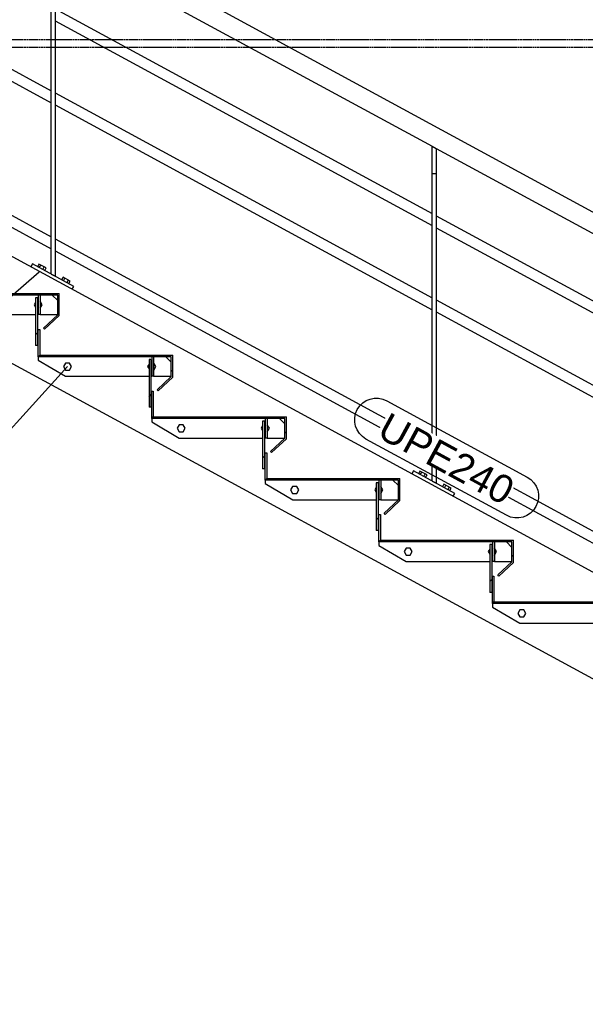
# Model space of a CAD drawing. Header units: millimetres. Extents: x 25 to 224619, y 20 to 11454.
# Tile 6 of 105: x 28387 to 29832, y 3437 to 5952. Entities that reach past the tile are written whole.
import ezdxf

# ---------------------------------------------------------------- set-up
doc = ezdxf.new("R2010")
doc.units = ezdxf.units.MM
doc.linetypes.add('DXK_LINE_DOT3', pattern=[5.9187, 2.979, -0.9799, 0.9799, -0.9799])
for name, color, linetype in [('ACIER_COUPE', 7, 'Continuous'), ('ACIER_HACHURES', 7, 'Continuous'), ('ACIER_VISIBLE', 7, 'Continuous'), ('BOULONS', 7, 'Continuous'), ('MAILLAGE', 7, 'Continuous'), ('REPERES', 7, 'Continuous')]:
    doc.layers.add(name, color=color, linetype=linetype)
doc.styles.add('Arial', font='arial.ttf', dxfattribs={"height": 0.2})

# ---------------------------------------------------------------- blocks, each defined once
blk = doc.blocks.new('GridLine-1649644-21065 - 20641')
at = {"layer": 'MAILLAGE', "color": 7, "linetype": 'DXK_LINE_DOT3'}
blk.add_line((24523.5, 5881.8), (33938.3, 5881.8), dxfattribs=at)
blk = doc.blocks.new('GridLine-1649644-21066 - 20641')
at = {"layer": 'MAILLAGE', "color": 7, "linetype": 'DXK_LINE_DOT3'}
blk.add_line((24523.5, 5901.8), (33938.3, 5901.8), dxfattribs=at)
blk = doc.blocks.new('Part-1649644-20822 - 20641')
at = {"layer": 'ACIER_VISIBLE', "color": 136, "linetype": 'Continuous'}
for p, q in [((28434.3, 5091.1), (28434.3, 5082.1)), ((28434.3, 5082.1), (28504.3, 5041.1)), ((28774.3, 5077.1), (28760.3, 5091.1)), ((28504.3, 5041.1), (28717.5, 5041.1)), ((28722.5, 5041.1), (28724.3, 5041.1)), ((28729.3, 5041.1), (28774.3, 5041.1))]:
    blk.add_line(p, q, dxfattribs=at)
blk = doc.blocks.new('Part-1649644-20665 - 20641')
at = {"layer": 'ACIER_VISIBLE', "color": 136, "linetype": 'Continuous'}
for p, q in [((27439.7, 5851.8), (31441.4, 3676.8)), ((27378.6, 5611.8), (31380.4, 3436.8))]:
    blk.add_line(p, q, dxfattribs=at)
blk = doc.blocks.new('Bolt-1649644-20812 - 20641')
at = {"layer": 'BOULONS', "color": 7, "linetype": 'Continuous'}
for p, q in [((29664.1, 4444.6), (29658.9, 4435.6)), ((29658.9, 4435.6), (29664.1, 4426.6)), ((29674.5, 4444.6), (29664.1, 4444.6)), ((29679.7, 4435.6), (29674.5, 4444.6)), ((29674.5, 4426.6), (29679.7, 4435.6)), ((29664.1, 4426.6), (29674.5, 4426.6))]:
    blk.add_line(p, q, dxfattribs=at)
blk = doc.blocks.new('Part-1649644-20810 - 20641')
at = {"layer": 'ACIER_VISIBLE', "color": 136, "linetype": 'Continuous'}
for p, q in [((29594.3, 4460.6), (29594.3, 4451.6)), ((29934.3, 4446.6), (29920.3, 4460.6)), ((29594.3, 4451.6), (29664.3, 4410.6)), ((29664.3, 4410.6), (29877.5, 4410.6)), ((29882.5, 4410.6), (29884.3, 4410.6)), ((29889.3, 4410.6), (29934.3, 4410.6))]:
    blk.add_line(p, q, dxfattribs=at)
blk = doc.blocks.new('Bolt-1649644-20820 - 20641')
at = {"layer": 'BOULONS', "color": 7, "linetype": 'Continuous'}
for p, q in [((29007.5, 4914.7), (29003.9, 4908.5)), ((29003.9, 4908.5), (29007.5, 4902.3)), ((29012.5, 4917.5), (29014.3, 4917.5)), ((29019.3, 4917.5), (29019.5, 4917.5)), ((29024.7, 4908.5), (29019.5, 4917.5)), ((29019.5, 4899.5), (29024.7, 4908.5)), ((29012.5, 4899.5), (29014.3, 4899.5)), ((29019.3, 4899.5), (29019.5, 4899.5))]:
    blk.add_line(p, q, dxfattribs=at)
blk = doc.blocks.new('Bolt-1649644-20814 - 20641')
at = {"layer": 'BOULONS', "color": 7, "linetype": 'Continuous'}
for p, q in [((29587.5, 4599.5), (29583.9, 4593.2)), ((29583.9, 4593.2), (29587.5, 4587)), ((29592.5, 4602.2), (29594.3, 4602.2)), ((29592.5, 4584.2), (29594.3, 4584.2)), ((29599.3, 4602.2), (29599.5, 4602.2)), ((29599.3, 4584.2), (29599.5, 4584.2)), ((29604.7, 4593.3), (29599.5, 4602.2)), ((29599.5, 4584.2), (29604.7, 4593.3))]:
    blk.add_line(p, q, dxfattribs=at)
blk = doc.blocks.new('Bolt-1649644-20818 - 20641')
at = {"layer": 'BOULONS', "color": 7, "linetype": 'Continuous'}
for p, q in [((29084.1, 4759.9), (29078.9, 4750.9)), ((29094.5, 4759.9), (29084.1, 4759.9)), ((29099.7, 4750.9), (29094.5, 4759.9)), ((29078.9, 4750.9), (29084.1, 4741.9)), ((29084.1, 4741.9), (29094.5, 4741.9)), ((29094.5, 4741.9), (29099.7, 4750.9))]:
    blk.add_line(p, q, dxfattribs=at)
blk = doc.blocks.new('Part-1649644-20816 - 20641')
at = {"layer": 'ACIER_VISIBLE', "color": 136, "linetype": 'Continuous'}
for p, q in [((29014.3, 4775.9), (29014.3, 4766.9)), ((29014.3, 4766.9), (29084.3, 4725.9)), ((29354.3, 4761.9), (29340.3, 4775.9)), ((29084.3, 4725.9), (29297.5, 4725.9)), ((29302.5, 4725.9), (29304.3, 4725.9)), ((29309.3, 4725.9), (29354.3, 4725.9))]:
    blk.add_line(p, q, dxfattribs=at)
blk = doc.blocks.new('Part-1649644-20703 - 20641')
at = {"layer": 'ACIER_HACHURES', "linetype": 'Continuous'}
h = blk.add_hatch(dxfattribs=at)
h.set_pattern_fill('', scale=21, style=0, pattern_type=0)
h.set_pattern_definition([(45, (29598.275, 4464.61), (-47.146, 47.146), [])])
h.paths.add_polyline_path([(29938.3, 4464.6), (29598.3, 4464.6), (29598.3, 4530.5), (29594.3, 4530.5), (29594.3, 4460.6), (29934.3, 4460.6), (29934.3, 4410), (29897.9, 4376.2), (29900.6, 4373.3), (29938.3, 4408.3)])
at = {"layer": 'ACIER_COUPE', "color": 136, "linetype": 'Continuous'}
for p, q in [((29594.3, 4460.6), (29594.3, 4530.5)), ((29594.3, 4530.5), (29598.3, 4530.5)), ((29598.3, 4530.5), (29598.3, 4464.6)), ((29934.3, 4460.6), (29594.3, 4460.6)), ((29598.3, 4464.6), (29938.3, 4464.6)), ((29934.3, 4410), (29934.3, 4460.6)), ((29938.3, 4408.3), (29938.3, 4464.6)), ((29897.9, 4376.2), (29934.3, 4410)), ((29900.6, 4373.3), (29938.3, 4408.3)), ((29900.6, 4373.3), (29897.9, 4376.2))]:
    blk.add_line(p, q, dxfattribs=at)
blk = doc.blocks.new('Part-1649644-20762 - 20641')
at = {"layer": 'ACIER_HACHURES', "linetype": 'Continuous'}
h = blk.add_hatch(dxfattribs=at)
h.set_pattern_fill('', scale=21, style=0, pattern_type=0)
h.set_pattern_definition([(45, (29594.275, 4618.24), (-47.146, 47.146), [])])
h.paths.add_polyline_path([(29599.3, 4618.2), (29594.3, 4618.2), (29594.3, 4568.2), (29599.3, 4568.2)])
at = {"layer": 'ACIER_COUPE', "color": 136, "linetype": 'Continuous'}
for p, q in [((29599.3, 4618.2), (29594.3, 4618.2)), ((29594.3, 4618.2), (29594.3, 4568.2)), ((29599.3, 4618.2), (29599.3, 4568.2)), ((29599.3, 4568.2), (29594.3, 4568.2))]:
    blk.add_line(p, q, dxfattribs=at)
blk = doc.blocks.new('Part-1649644-20705 - 20641')
at = {"layer": 'ACIER_HACHURES', "linetype": 'Continuous'}
h = blk.add_hatch(dxfattribs=at)
h.set_pattern_fill('', scale=21, style=0, pattern_type=0)
h.set_pattern_definition([(45, (29308.275, 4622.24), (-47.146, 47.146), [])])
h.paths.add_polyline_path([(29648.3, 4622.2), (29308.3, 4622.2), (29308.3, 4688.2), (29304.3, 4688.2), (29304.3, 4618.2), (29644.3, 4618.2), (29644.3, 4567.6), (29607.9, 4533.8), (29610.6, 4530.9), (29648.3, 4565.9)])
at = {"layer": 'ACIER_COUPE', "color": 136, "linetype": 'Continuous'}
for p, q in [((29304.3, 4618.2), (29304.3, 4688.2)), ((29304.3, 4688.2), (29308.3, 4688.2)), ((29308.3, 4688.2), (29308.3, 4622.2)), ((29644.3, 4618.2), (29304.3, 4618.2)), ((29308.3, 4622.2), (29648.3, 4622.2)), ((29644.3, 4567.6), (29644.3, 4618.2)), ((29648.3, 4565.9), (29648.3, 4622.2)), ((29607.9, 4533.8), (29644.3, 4567.6)), ((29610.6, 4530.9), (29648.3, 4565.9)), ((29610.6, 4530.9), (29607.9, 4533.8))]:
    blk.add_line(p, q, dxfattribs=at)
blk = doc.blocks.new('Part-1649644-20707 - 20641')
at = {"layer": 'ACIER_HACHURES', "linetype": 'Continuous'}
h = blk.add_hatch(dxfattribs=at)
h.set_pattern_fill('', scale=21, style=0, pattern_type=0)
h.set_pattern_definition([(45, (29018.275, 4779.87), (-47.146, 47.146), [])])
h.paths.add_polyline_path([(29358.3, 4779.9), (29018.3, 4779.9), (29018.3, 4845.8), (29014.3, 4845.8), (29014.3, 4775.9), (29354.3, 4775.9), (29354.3, 4725.3), (29317.9, 4691.4), (29320.6, 4688.5), (29358.3, 4723.5)])
at = {"layer": 'ACIER_COUPE', "color": 136, "linetype": 'Continuous'}
for p, q in [((29014.3, 4775.9), (29014.3, 4845.8)), ((29014.3, 4845.8), (29018.3, 4845.8)), ((29018.3, 4845.8), (29018.3, 4779.9)), ((29018.3, 4779.9), (29358.3, 4779.9)), ((29358.3, 4723.5), (29358.3, 4779.9)), ((29354.3, 4775.9), (29014.3, 4775.9)), ((29354.3, 4725.3), (29354.3, 4775.9)), ((29317.9, 4691.4), (29354.3, 4725.3)), ((29320.6, 4688.5), (29358.3, 4723.5)), ((29320.6, 4688.5), (29317.9, 4691.4))]:
    blk.add_line(p, q, dxfattribs=at)
blk = doc.blocks.new('Part-1649644-20766 - 20641')
at = {"layer": 'ACIER_HACHURES', "linetype": 'Continuous'}
h = blk.add_hatch(dxfattribs=at)
h.set_pattern_fill('', scale=21, style=0, pattern_type=0)
h.set_pattern_definition([(45, (29304.275, 4775.87), (-47.146, 47.146), [])])
h.paths.add_polyline_path([(29309.3, 4775.9), (29304.3, 4775.9), (29304.3, 4725.9), (29309.3, 4725.9)])
at = {"layer": 'ACIER_COUPE', "color": 136, "linetype": 'Continuous'}
for p, q in [((29309.3, 4775.9), (29304.3, 4775.9)), ((29304.3, 4775.9), (29304.3, 4725.9)), ((29309.3, 4775.9), (29309.3, 4725.9)), ((29309.3, 4725.9), (29304.3, 4725.9))]:
    blk.add_line(p, q, dxfattribs=at)
blk = doc.blocks.new('Part-1649644-20709 - 20641')
at = {"layer": 'ACIER_HACHURES', "linetype": 'Continuous'}
h = blk.add_hatch(dxfattribs=at)
h.set_pattern_fill('', scale=21, style=0, pattern_type=0)
h.set_pattern_definition([(45, (28728.275, 4937.5), (-47.146, 47.146), [])])
h.paths.add_polyline_path([(29068.3, 4937.5), (28728.3, 4937.5), (28728.3, 5003.4), (28724.3, 5003.4), (28724.3, 4933.5), (29064.3, 4933.5), (29064.3, 4882.9), (29027.9, 4849.1), (29030.6, 4846.1), (29068.3, 4881.2)])
at = {"layer": 'ACIER_COUPE', "color": 136, "linetype": 'Continuous'}
for p, q in [((28724.3, 4933.5), (28724.3, 5003.4)), ((28724.3, 5003.4), (28728.3, 5003.4)), ((28728.3, 5003.4), (28728.3, 4937.5)), ((29064.3, 4933.5), (28724.3, 4933.5)), ((28728.3, 4937.5), (29068.3, 4937.5)), ((29064.3, 4882.9), (29064.3, 4933.5)), ((29068.3, 4881.2), (29068.3, 4937.5)), ((29027.9, 4849.1), (29064.3, 4882.9)), ((29030.6, 4846.1), (29068.3, 4881.2)), ((29030.6, 4846.1), (29027.9, 4849.1))]:
    blk.add_line(p, q, dxfattribs=at)
blk = doc.blocks.new('Part-1649644-20711 - 20641')
at = {"layer": 'ACIER_HACHURES', "linetype": 'Continuous'}
h = blk.add_hatch(dxfattribs=at)
h.set_pattern_fill('', scale=21, style=0, pattern_type=0)
h.set_pattern_definition([(45, (28438.275, 5095.13), (-47.146, 47.146), [])])
h.paths.add_polyline_path([(28778.3, 5095.1), (28438.3, 5095.1), (28438.3, 5161), (28434.3, 5161), (28434.3, 5091.1), (28774.3, 5091.1), (28774.3, 5040.5), (28737.9, 5006.7), (28740.6, 5003.8), (28778.3, 5038.8)])
at = {"layer": 'ACIER_COUPE', "color": 136, "linetype": 'Continuous'}
for p, q in [((28434.3, 5091.1), (28434.3, 5161)), ((28434.3, 5161), (28438.3, 5161)), ((28438.3, 5161), (28438.3, 5095.1)), ((28774.3, 5091.1), (28434.3, 5091.1)), ((28438.3, 5095.1), (28778.3, 5095.1)), ((28774.3, 5040.5), (28774.3, 5091.1)), ((28778.3, 5038.8), (28778.3, 5095.1)), ((28737.9, 5006.7), (28774.3, 5040.5)), ((28740.6, 5003.8), (28778.3, 5038.8)), ((28740.6, 5003.8), (28737.9, 5006.7))]:
    blk.add_line(p, q, dxfattribs=at)
blk = doc.blocks.new('Part-1649644-20713 - 20641')
at = {"layer": 'ACIER_HACHURES', "linetype": 'Continuous'}
h = blk.add_hatch(dxfattribs=at)
h.set_pattern_fill('', scale=21, style=0, pattern_type=0)
h.set_pattern_definition([(45, (28148.275, 5252.76), (-47.146, 47.146), [])])
h.paths.add_polyline_path([(28488.3, 5252.8), (28148.3, 5252.8), (28148.3, 5318.7), (28144.3, 5318.7), (28144.3, 5248.8), (28484.3, 5248.8), (28484.3, 5198.2), (28447.9, 5164.3), (28450.6, 5161.4), (28488.3, 5196.4)])
at = {"layer": 'ACIER_COUPE', "color": 136, "linetype": 'Continuous'}
for p, q in [((28144.3, 5248.8), (28144.3, 5318.7)), ((28144.3, 5318.7), (28148.3, 5318.7)), ((28148.3, 5318.7), (28148.3, 5252.8)), ((28484.3, 5248.8), (28144.3, 5248.8)), ((28148.3, 5252.8), (28488.3, 5252.8)), ((28484.3, 5198.2), (28484.3, 5248.8)), ((28488.3, 5196.4), (28488.3, 5252.8)), ((28447.9, 5164.3), (28484.3, 5198.2)), ((28450.6, 5161.4), (28488.3, 5196.4)), ((28450.6, 5161.4), (28447.9, 5164.3))]:
    blk.add_line(p, q, dxfattribs=at)
blk = doc.blocks.new('Part-1649644-20761 - 20641')
at = {"layer": 'ACIER_HACHURES', "linetype": 'Continuous'}
h = blk.add_hatch(dxfattribs=at)
h.set_pattern_fill('', scale=21, style=0, pattern_type=0)
h.set_pattern_definition([(45, (29587.475, 4611.24), (-47.146, 47.146), [])])
h.paths.add_polyline_path([(29592.5, 4611.2), (29587.5, 4611.2), (29587.5, 4489.2), (29592.5, 4489.2)])
at = {"layer": 'ACIER_COUPE', "color": 136, "linetype": 'Continuous'}
for p, q in [((29592.5, 4611.2), (29587.5, 4611.2)), ((29587.5, 4611.2), (29587.5, 4489.2)), ((29592.5, 4611.2), (29592.5, 4489.2)), ((29592.5, 4489.2), (29587.5, 4489.2))]:
    blk.add_line(p, q, dxfattribs=at)
blk = doc.blocks.new('Part-1649644-20765 - 20641')
at = {"layer": 'ACIER_HACHURES', "linetype": 'Continuous'}
h = blk.add_hatch(dxfattribs=at)
h.set_pattern_fill('', scale=21, style=0, pattern_type=0)
h.set_pattern_definition([(45, (29297.475, 4768.87), (-47.146, 47.146), [])])
h.paths.add_polyline_path([(29302.5, 4768.9), (29297.5, 4768.9), (29297.5, 4646.8), (29302.5, 4646.8)])
at = {"layer": 'ACIER_COUPE', "color": 136, "linetype": 'Continuous'}
for p, q in [((29302.5, 4768.9), (29297.5, 4768.9)), ((29297.5, 4768.9), (29297.5, 4646.8)), ((29302.5, 4768.9), (29302.5, 4646.8)), ((29302.5, 4646.8), (29297.5, 4646.8))]:
    blk.add_line(p, q, dxfattribs=at)
blk = doc.blocks.new('Part-1649644-20769 - 20641')
at = {"layer": 'ACIER_HACHURES', "linetype": 'Continuous'}
h = blk.add_hatch(dxfattribs=at)
h.set_pattern_fill('', scale=21, style=0, pattern_type=0)
h.set_pattern_definition([(45, (29007.475, 4926.5), (-47.146, 47.146), [])])
h.paths.add_polyline_path([(29012.5, 4926.5), (29007.5, 4926.5), (29007.5, 4804.5), (29012.5, 4804.5)])
at = {"layer": 'ACIER_COUPE', "color": 136, "linetype": 'Continuous'}
for p, q in [((29012.5, 4926.5), (29007.5, 4926.5)), ((29007.5, 4926.5), (29007.5, 4804.5)), ((29012.5, 4926.5), (29012.5, 4804.5)), ((29012.5, 4804.5), (29007.5, 4804.5))]:
    blk.add_line(p, q, dxfattribs=at)
blk = doc.blocks.new('Part-1649644-20770 - 20641')
at = {"layer": 'ACIER_HACHURES', "linetype": 'Continuous'}
h = blk.add_hatch(dxfattribs=at)
h.set_pattern_fill('', scale=21, style=0, pattern_type=0)
h.set_pattern_definition([(45, (29014.275, 4933.5), (-47.146, 47.146), [])])
h.paths.add_polyline_path([(29019.3, 4933.5), (29014.3, 4933.5), (29014.3, 4883.5), (29019.3, 4883.5)])
at = {"layer": 'ACIER_COUPE', "color": 136, "linetype": 'Continuous'}
for p, q in [((29019.3, 4933.5), (29014.3, 4933.5)), ((29014.3, 4933.5), (29014.3, 4883.5)), ((29019.3, 4933.5), (29019.3, 4883.5)), ((29019.3, 4883.5), (29014.3, 4883.5))]:
    blk.add_line(p, q, dxfattribs=at)
blk = doc.blocks.new('Part-1649644-20773 - 20641')
at = {"layer": 'ACIER_HACHURES', "linetype": 'Continuous'}
h = blk.add_hatch(dxfattribs=at)
h.set_pattern_fill('', scale=21, style=0, pattern_type=0)
h.set_pattern_definition([(45, (28717.475, 5084.13), (-47.146, 47.146), [])])
h.paths.add_polyline_path([(28722.5, 5084.1), (28717.5, 5084.1), (28717.5, 4962.1), (28722.5, 4962.1)])
at = {"layer": 'ACIER_COUPE', "color": 136, "linetype": 'Continuous'}
for p, q in [((28722.5, 5084.1), (28717.5, 5084.1)), ((28717.5, 5084.1), (28717.5, 4962.1)), ((28722.5, 5084.1), (28722.5, 4962.1)), ((28722.5, 4962.1), (28717.5, 4962.1))]:
    blk.add_line(p, q, dxfattribs=at)
blk = doc.blocks.new('Part-1649644-20774 - 20641')
at = {"layer": 'ACIER_HACHURES', "linetype": 'Continuous'}
h = blk.add_hatch(dxfattribs=at)
h.set_pattern_fill('', scale=21, style=0, pattern_type=0)
h.set_pattern_definition([(45, (28724.275, 5091.13), (-47.146, 47.146), [])])
h.paths.add_polyline_path([(28729.3, 5091.1), (28724.3, 5091.1), (28724.3, 5041.1), (28729.3, 5041.1)])
at = {"layer": 'ACIER_COUPE', "color": 136, "linetype": 'Continuous'}
for p, q in [((28729.3, 5091.1), (28724.3, 5091.1)), ((28724.3, 5091.1), (28724.3, 5041.1)), ((28729.3, 5091.1), (28729.3, 5041.1)), ((28729.3, 5041.1), (28724.3, 5041.1))]:
    blk.add_line(p, q, dxfattribs=at)
blk = doc.blocks.new('Part-1649644-20777 - 20641')
at = {"layer": 'ACIER_HACHURES', "linetype": 'Continuous'}
h = blk.add_hatch(dxfattribs=at)
h.set_pattern_fill('', scale=21, style=0, pattern_type=0)
h.set_pattern_definition([(45, (28427.475, 5241.76), (-47.146, 47.146), [])])
h.paths.add_polyline_path([(28432.5, 5241.8), (28427.5, 5241.8), (28427.5, 5119.7), (28432.5, 5119.7)])
at = {"layer": 'ACIER_COUPE', "color": 136, "linetype": 'Continuous'}
for p, q in [((28432.5, 5241.8), (28427.5, 5241.8)), ((28427.5, 5241.8), (28427.5, 5119.7)), ((28432.5, 5241.8), (28432.5, 5119.7)), ((28432.5, 5119.7), (28427.5, 5119.7))]:
    blk.add_line(p, q, dxfattribs=at)
blk = doc.blocks.new('Part-1649644-20778 - 20641')
at = {"layer": 'ACIER_HACHURES', "linetype": 'Continuous'}
h = blk.add_hatch(dxfattribs=at)
h.set_pattern_fill('', scale=21, style=0, pattern_type=0)
h.set_pattern_definition([(45, (28434.275, 5248.76), (-47.146, 47.146), [])])
h.paths.add_polyline_path([(28439.3, 5248.8), (28434.3, 5248.8), (28434.3, 5198.8), (28439.3, 5198.8)])
at = {"layer": 'ACIER_COUPE', "color": 136, "linetype": 'Continuous'}
for p, q in [((28439.3, 5248.8), (28434.3, 5248.8)), ((28434.3, 5248.8), (28434.3, 5198.8)), ((28439.3, 5248.8), (28439.3, 5198.8)), ((28439.3, 5198.8), (28434.3, 5198.8))]:
    blk.add_line(p, q, dxfattribs=at)
blk = doc.blocks.new('Part-1649644-20813 - 20641')
at = {"layer": 'ACIER_VISIBLE', "color": 136, "linetype": 'Continuous'}
for p, q in [((29304.3, 4618.2), (29304.3, 4609.2)), ((29304.3, 4609.2), (29374.3, 4568.2)), ((29644.3, 4604.2), (29630.3, 4618.2)), ((29374.3, 4568.2), (29587.5, 4568.2)), ((29592.5, 4568.2), (29594.3, 4568.2)), ((29599.3, 4568.2), (29644.3, 4568.2))]:
    blk.add_line(p, q, dxfattribs=at)
blk = doc.blocks.new('Bolt-1649644-20815 - 20641')
at = {"layer": 'BOULONS', "color": 7, "linetype": 'Continuous'}
for p, q in [((29374.1, 4602.2), (29368.9, 4593.2)), ((29368.9, 4593.2), (29374.1, 4584.2)), ((29384.5, 4602.2), (29374.1, 4602.2)), ((29374.1, 4584.2), (29384.5, 4584.2)), ((29389.7, 4593.2), (29384.5, 4602.2)), ((29384.5, 4584.2), (29389.7, 4593.2))]:
    blk.add_line(p, q, dxfattribs=at)
blk = doc.blocks.new('Bolt-1649644-20817 - 20641')
at = {"layer": 'BOULONS', "color": 7, "linetype": 'Continuous'}
for p, q in [((29297.5, 4757.1), (29293.9, 4750.9)), ((29302.5, 4759.9), (29304.3, 4759.9)), ((29309.3, 4759.9), (29309.5, 4759.9)), ((29314.7, 4750.9), (29309.5, 4759.9)), ((29293.9, 4750.9), (29297.5, 4744.6)), ((29302.5, 4741.9), (29304.3, 4741.9)), ((29309.3, 4741.9), (29309.5, 4741.9)), ((29309.5, 4741.9), (29314.7, 4750.9))]:
    blk.add_line(p, q, dxfattribs=at)
blk = doc.blocks.new('Part-1649644-20819 - 20641')
at = {"layer": 'ACIER_VISIBLE', "color": 136, "linetype": 'Continuous'}
for p, q in [((28724.3, 4933.5), (28724.3, 4924.5)), ((29064.3, 4919.5), (29050.3, 4933.5)), ((28724.3, 4924.5), (28794.3, 4883.5)), ((28794.3, 4883.5), (29007.5, 4883.5)), ((29012.5, 4883.5), (29014.3, 4883.5)), ((29019.3, 4883.5), (29064.3, 4883.5))]:
    blk.add_line(p, q, dxfattribs=at)
blk = doc.blocks.new('Bolt-1649644-20821 - 20641')
at = {"layer": 'BOULONS', "color": 7, "linetype": 'Continuous'}
for p, q in [((28794.1, 4917.5), (28788.9, 4908.5)), ((28788.9, 4908.5), (28794.1, 4899.5)), ((28804.5, 4917.5), (28794.1, 4917.5)), ((28809.7, 4908.5), (28804.5, 4917.5)), ((28804.5, 4899.5), (28809.7, 4908.5)), ((28794.1, 4899.5), (28804.5, 4899.5))]:
    blk.add_line(p, q, dxfattribs=at)
blk = doc.blocks.new('Bolt-1649644-20823 - 20641')
at = {"layer": 'BOULONS', "color": 7, "linetype": 'Continuous'}
for p, q in [((28717.5, 5072.4), (28713.9, 5066.1)), ((28713.9, 5066.1), (28717.5, 5059.9)), ((28722.5, 5075.1), (28724.3, 5075.1)), ((28722.5, 5057.1), (28724.3, 5057.1)), ((28729.3, 5075.1), (28729.5, 5075.1)), ((28729.3, 5057.1), (28729.5, 5057.1)), ((28734.7, 5066.1), (28729.5, 5075.1)), ((28729.5, 5057.1), (28734.7, 5066.1))]:
    blk.add_line(p, q, dxfattribs=at)
blk = doc.blocks.new('Bolt-1649644-20824 - 20641')
at = {"layer": 'BOULONS', "color": 7, "linetype": 'Continuous'}
for p, q in [((28504.1, 5075.1), (28498.9, 5066.1)), ((28498.9, 5066.1), (28504.1, 5057.1)), ((28514.5, 5075.1), (28504.1, 5075.1)), ((28504.1, 5057.1), (28514.5, 5057.1)), ((28519.7, 5066.1), (28514.5, 5075.1)), ((28514.5, 5057.1), (28519.7, 5066.1))]:
    blk.add_line(p, q, dxfattribs=at)
blk = doc.blocks.new('Part-1649644-20825 - 20641')
at = {"layer": 'ACIER_VISIBLE', "color": 136, "linetype": 'Continuous'}
for p, q in [((28144.3, 5248.8), (28144.3, 5239.8)), ((28144.3, 5239.8), (28214.3, 5198.8)), ((28484.3, 5234.8), (28470.3, 5248.8)), ((28214.3, 5198.8), (28427.5, 5198.8)), ((28432.5, 5198.8), (28434.3, 5198.8)), ((28439.3, 5198.8), (28484.3, 5198.8))]:
    blk.add_line(p, q, dxfattribs=at)
blk = doc.blocks.new('Bolt-1649644-20826 - 20641')
at = {"layer": 'BOULONS', "color": 7, "linetype": 'Continuous'}
for p, q in [((28432.5, 5232.8), (28434.3, 5232.8)), ((28439.3, 5232.8), (28439.5, 5232.8)), ((28444.7, 5223.8), (28439.5, 5232.8)), ((28427.5, 5230), (28423.9, 5223.7)), ((28423.9, 5223.7), (28427.5, 5217.5)), ((28432.5, 5214.8), (28434.3, 5214.8)), ((28439.3, 5214.8), (28439.5, 5214.8)), ((28439.5, 5214.8), (28444.7, 5223.8))]:
    blk.add_line(p, q, dxfattribs=at)
blk = doc.blocks.new('Part-1649644-21021 - 20641')
at = {"layer": 'ACIER_VISIBLE', "color": 136, "linetype": 'Continuous'}
for p, q in [((28477.6, 5980), (29440.5, 5456.7)), ((28477.6, 5949.4), (29440.5, 5426)), ((29450.5, 5451.2), (30413.5, 4927.9)), ((29450.5, 5420.6), (30413.5, 4897.2))]:
    blk.add_line(p, q, dxfattribs=at)
blk = doc.blocks.new('Part-1649644-20971 - 20641')
at = {"layer": 'ACIER_VISIBLE', "color": 136, "linetype": 'Continuous'}
for p, q in [((29440.5, 4773.5), (29440.5, 5628.9)), ((29440.5, 5628.9), (29450.5, 5623.4)), ((29450.5, 5623.4), (29450.5, 4768)), ((29440.5, 5558.9), (29450.5, 5558.9)), ((29440.5, 4773.5), (29450.5, 4768))]:
    blk.add_line(p, q, dxfattribs=at)
blk = doc.blocks.new('Part-1649644-20972 - 20641')
at = {"layer": 'ACIER_VISIBLE', "color": 136, "linetype": 'Continuous'}
for p, q in [((28467.6, 5302.3), (28467.6, 6157.7)), ((28467.6, 6157.7), (28477.6, 6152.2)), ((28477.6, 6152.2), (28477.6, 5296.8)), ((28467.6, 6087.7), (28477.6, 6087.7)), ((28467.6, 5302.3), (28477.6, 5296.8))]:
    blk.add_line(p, q, dxfattribs=at)
blk = doc.blocks.new('Part-1649644-20981 - 20641')
at = {"layer": 'ACIER_VISIBLE', "color": 136, "linetype": 'Continuous'}
for p, q in [((29392.8, 4799.4), (29389, 4792.4)), ((29498.2, 4742.1), (29392.8, 4799.4)), ((29494.4, 4735.1), (29498.2, 4742.1))]:
    blk.add_line(p, q, dxfattribs=at)
blk = doc.blocks.new('Bolt-1649644-20982 - 20641')
at = {"layer": 'BOULONS', "color": 7, "linetype": 'Continuous'}
for p, q in [((29409.2, 4799), (29405.6, 4792.4)), ((29427.5, 4789.1), (29409.2, 4799)), ((29410.2, 4789.9), (29413.8, 4796.5)), ((29419.3, 4785), (29422.9, 4791.6)), ((29423.9, 4782.5), (29427.5, 4789.1)), ((29470.7, 4765.6), (29467.1, 4759)), ((29489, 4755.6), (29470.7, 4765.6)), ((29471.7, 4756.5), (29475.3, 4763.1)), ((29480.8, 4751.5), (29484.4, 4758.1)), ((29485.4, 4749.1), (29489, 4755.6))]:
    blk.add_line(p, q, dxfattribs=at)
blk = doc.blocks.new('Part-1649644-20984 - 20641')
at = {"layer": 'ACIER_VISIBLE', "color": 136, "linetype": 'Continuous'}
for p, q in [((28419.9, 5328.2), (28416, 5321.2)), ((28525.3, 5270.9), (28419.9, 5328.2)), ((28521.5, 5263.9), (28525.3, 5270.9))]:
    blk.add_line(p, q, dxfattribs=at)
blk = doc.blocks.new('Bolt-1649644-20985 - 20641')
at = {"layer": 'BOULONS', "color": 7, "linetype": 'Continuous'}
for p, q in [((28436.3, 5327.8), (28432.7, 5321.2)), ((28454.5, 5317.9), (28436.3, 5327.8)), ((28437.3, 5318.7), (28440.8, 5325.3)), ((28446.4, 5313.8), (28450, 5320.4)), ((28451, 5311.3), (28454.5, 5317.9)), ((28497.8, 5294.4), (28494.2, 5287.8)), ((28516, 5284.5), (28497.8, 5294.4)), ((28498.8, 5285.3), (28502.4, 5291.9)), ((28507.9, 5280.3), (28511.5, 5286.9)), ((28512.5, 5277.9), (28516, 5284.5))]:
    blk.add_line(p, q, dxfattribs=at)
blk = doc.blocks.new('Part-1649644-21020 - 20641')
at = {"layer": 'ACIER_VISIBLE', "color": 136, "linetype": 'Continuous'}
for p, q in [((27307.4, 6843.2), (31219.4, 4717)), ((28477.6, 6152.2), (29440.5, 5628.9)), ((29450.5, 5623.4), (30413.5, 5100.1))]:
    blk.add_line(p, q, dxfattribs=at)
blk = doc.blocks.new('Part-1649644-21022 - 20641')
at = {"layer": 'ACIER_VISIBLE', "color": 136, "linetype": 'Continuous'}
for p, q in [((27511.1, 6290.3), (28467.6, 5770.5)), ((27504.7, 6263.2), (28467.6, 5739.8)), ((28477.6, 5765), (29440.5, 5241.7)), ((28477.6, 5734.4), (29440.5, 5211)), ((29450.5, 5236.2), (30413.5, 4712.9)), ((29450.5, 5205.6), (30413.5, 4682.2))]:
    blk.add_line(p, q, dxfattribs=at)
blk = doc.blocks.new('Part-1649644-21024 - 20641')
at = {"layer": 'ACIER_VISIBLE', "color": 136, "linetype": 'Continuous'}
for p, q in [((27506.1, 5920), (28467.6, 5397.4)), ((27504.7, 5890.2), (28467.6, 5366.8)), ((28477.6, 5392), (29440.5, 4868.6)), ((28477.6, 5361.4), (29440.5, 4838)), ((29450.5, 4863.2), (30413.5, 4339.8)), ((29450.5, 4832.6), (30413.5, 4309.2))]:
    blk.add_line(p, q, dxfattribs=at)
blk = doc.blocks.new('Mark-1649644-26661 - 20641')
at = {"color": 0}
blk.add_wipeout([(29623, 4710.4), (29658.9, 4776.3), (29331.8, 4954.1), (29296, 4888.2)], dxfattribs=at).dxf.layer = 'REPERES'
blk.add_wipeout([(29623, 4710.4), (29658.9, 4776.3), (29331.8, 4954.1), (29296, 4888.2)], dxfattribs=at).dxf.layer = 'REPERES'
at = {"layer": 'REPERES', "color": 1, "linetype": 'Continuous'}
blk.add_lwpolyline([(29271.5, 4880.9, -1), (29324.5, 4978.5), (29683.3, 4783.5, -1), (29630.3, 4686), (29271.5, 4880.9)], format="xyb", close=True, dxfattribs=at)
at = {"layer": 'REPERES', "color": 7, "style": 'Arial'}
blk.add_text('UPE240', height=71.63, rotation=-28.5276, dxfattribs=at).set_placement((29296, 4888.2))
blk = doc.blocks.new('Mark-1649644-34824 - 20641')
at = {"layer": 'REPERES', "color": 7, "linetype": 'Continuous'}
for p, q in [((28509.3, 5066.1), (28191.1, 4715.9)), ((27232.1, 4747.9), (28191.1, 4747.9)), ((27232.1, 4651.9), (27232.1, 4747.9)), ((28191.1, 4651.9), (28191.1, 4747.9)), ((27232.1, 4651.9), (28191.1, 4651.9))]:
    blk.add_line(p, q, dxfattribs=at)
at = {"color": 0}
for points in [[(27294.6, 4669.9), (27294.6, 4729.9), (27250.1, 4729.9), (27250.1, 4669.9)], [(27886, 4669.9), (27886, 4714.9), (27312.6, 4714.9), (27312.6, 4669.9)], [(27919.5, 4669.9), (27919.5, 4714.9), (27899.5, 4714.9), (27899.5, 4669.9)], [(28173.1, 4669.9), (28173.1, 4714.9), (27933, 4714.9), (27933, 4669.9)]]:
    blk.add_wipeout(points, dxfattribs=at).dxf.layer = 'REPERES'
for points in [[(27294.6, 4669.9), (27294.6, 4729.9), (27250.1, 4729.9), (27250.1, 4669.9)], [(27886, 4669.9), (27886, 4714.9), (27312.6, 4714.9), (27312.6, 4669.9)], [(27919.5, 4669.9), (27919.5, 4714.9), (27899.5, 4714.9), (27899.5, 4669.9)], [(28173.1, 4669.9), (28173.1, 4714.9), (27933, 4714.9), (27933, 4669.9)]]:
    blk.add_wipeout(points, dxfattribs=at).dxf.layer = 'REPERES'
at = {"layer": 'REPERES', "color": 136, "style": 'Arial'}
for s, height, p in [('1', 57.3, (27250.1, 4669.9)), ('Boulons SB8.8 tête H', 42.979, (27312.6, 4669.9)), ('M12*100', 42.98, (27933, 4669.9)), ('-', 43, (27899.5, 4669.9))]:
    blk.add_text(s, height=height, dxfattribs=at).set_placement(p)
blk = doc.blocks.new('Mark-1649644-34829 - 20641')
at = {"layer": 'REPERES', "color": 7, "linetype": 'Continuous'}
for p, q in [((28436.9, 5307.2), (28058.7, 4979.7)), ((27133.1, 5011.7), (28058.7, 5011.7)), ((27133.1, 4915.7), (27133.1, 5011.7)), ((28058.7, 4915.7), (28058.7, 5011.7)), ((27133.1, 4915.7), (28058.7, 4915.7))]:
    blk.add_line(p, q, dxfattribs=at)
at = {"color": 0}
for points in [[(27195.6, 4933.7), (27195.6, 4993.7), (27151.1, 4993.7), (27151.1, 4933.7)], [(27787, 4933.7), (27787, 4978.7), (27213.6, 4978.7), (27213.6, 4933.7)], [(27820.5, 4933.7), (27820.5, 4978.7), (27800.5, 4978.7), (27800.5, 4933.7)], [(28040.7, 4933.7), (28040.7, 4978.7), (27834, 4978.7), (27834, 4933.7)]]:
    blk.add_wipeout(points, dxfattribs=at).dxf.layer = 'REPERES'
for points in [[(27195.6, 4933.7), (27195.6, 4993.7), (27151.1, 4993.7), (27151.1, 4933.7)], [(27787, 4933.7), (27787, 4978.7), (27213.6, 4978.7), (27213.6, 4933.7)], [(27820.5, 4933.7), (27820.5, 4978.7), (27800.5, 4978.7), (27800.5, 4933.7)], [(28040.7, 4933.7), (28040.7, 4978.7), (27834, 4978.7), (27834, 4933.7)]]:
    blk.add_wipeout(points, dxfattribs=at).dxf.layer = 'REPERES'
at = {"layer": 'REPERES', "color": 136, "style": 'Arial'}
for s, height, p in [('2', 57.3, (27151.1, 4933.7)), ('Boulons SB8.8 tête H', 42.979, (27213.6, 4933.7)), ('M12*40', 42.98, (27834, 4933.7)), ('-', 43, (27800.5, 4933.7))]:
    blk.add_text(s, height=height, dxfattribs=at).set_placement(p)

msp = doc.modelspace()

# ---------------------------------------------------------------- block references
for name in ['Part-1649644-21020 - 20641', 'Part-1649644-21021 - 20641', 'Part-1649644-21022 - 20641', 'GridLine-1649644-21066 - 20641', 'Part-1649644-20972 - 20641', 'GridLine-1649644-21065 - 20641', 'Part-1649644-21024 - 20641', 'Part-1649644-20665 - 20641', 'Part-1649644-20971 - 20641', 'Part-1649644-20713 - 20641', 'Part-1649644-20984 - 20641', 'Bolt-1649644-20985 - 20641', 'Part-1649644-20825 - 20641', 'Bolt-1649644-20826 - 20641', 'Part-1649644-20777 - 20641', 'Part-1649644-20778 - 20641', 'Part-1649644-20711 - 20641', 'Part-1649644-20822 - 20641', 'Part-1649644-20773 - 20641', 'Part-1649644-20774 - 20641', 'Bolt-1649644-20824 - 20641', 'Bolt-1649644-20823 - 20641', 'Part-1649644-20709 - 20641', 'Part-1649644-20819 - 20641', 'Part-1649644-20770 - 20641', 'Bolt-1649644-20821 - 20641', 'Bolt-1649644-20820 - 20641', 'Part-1649644-20769 - 20641', 'Part-1649644-20707 - 20641', 'Part-1649644-20981 - 20641', 'Bolt-1649644-20982 - 20641', 'Part-1649644-20816 - 20641', 'Bolt-1649644-20818 - 20641', 'Bolt-1649644-20817 - 20641', 'Part-1649644-20765 - 20641', 'Part-1649644-20766 - 20641', 'Part-1649644-20705 - 20641', 'Part-1649644-20813 - 20641', 'Part-1649644-20761 - 20641', 'Part-1649644-20762 - 20641', 'Bolt-1649644-20815 - 20641', 'Bolt-1649644-20814 - 20641', 'Part-1649644-20703 - 20641', 'Part-1649644-20810 - 20641', 'Bolt-1649644-20812 - 20641']:
    msp.add_blockref(name, (0, 0))

# ---------------------------------------------------------------- next in the draw order: block references
for name in ['Mark-1649644-34824 - 20641', 'Mark-1649644-26661 - 20641']:
    msp.add_blockref(name, (0, 0))

# ---------------------------------------------------------------- next in the draw order: block references
msp.add_blockref('Mark-1649644-34829 - 20641', (0, 0))

doc.saveas('drawing.dxf')
